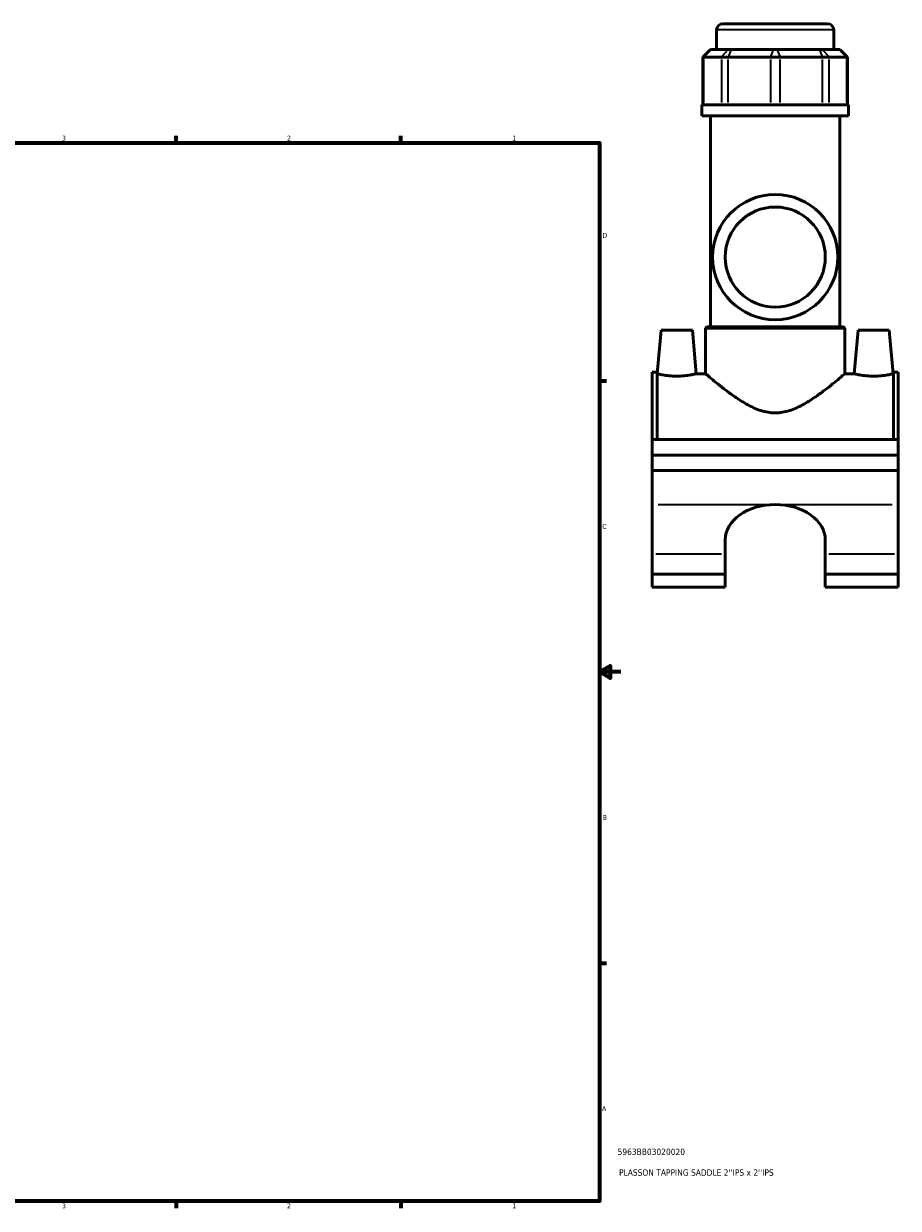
# Model space of a CAD drawing. Header units: inches. Extents: x 0.1 to 46.5, y -0.2 to 46.7.
# Tile 4 of 6: x 22.6 to 39.1, y 0.9 to 23.3. Entities that reach past the tile are written whole.
import ezdxf

# ---------------------------------------------------------------- set-up
doc = ezdxf.new("R2010")
doc.units = ezdxf.units.IN
doc.header["$MEASUREMENT"] = 0
for name, color, linetype, lineweight in [('Border (ANSI)', 7, 'Continuous', 70), ('Title (ANSI)', 7, 'Continuous', 50), ('Visible (ANSI)', 7, 'Continuous', 50), ('Visible Narrow (ANSI)', 7, 'Continuous', 35)]:
    doc.layers.add(name, color=color, linetype=linetype, lineweight=lineweight)
doc.styles.add('Note Text (ANSI)', font='tahoma.ttf')
doc.styles.add('Text Style29', font='tahoma.ttf')

# ---------------------------------------------------------------- blocks, each defined once
blk = doc.blocks.new('Borders Default Border')
at = {"layer": 'Border (ANSI)'}
for p, q in [((25.5, 21), (25.5, 21.134)), ((29.75, 21), (29.75, 21.134)), ((33.5, 16.5), (33.634, 16.5)), ((33.5, 5.5), (33.634, 5.5)), ((25.5, 1), (25.5, 0.866)), ((29.75, 1), (29.75, 0.866))]:
    blk.add_line(p, q, dxfattribs=at)
at = {"layer": 'Border (ANSI)', "flags": 128}
for points in [[(0.5, 1), (0.5, 21), (33.5, 21), (33.5, 1), (0.5, 1)], [(33.9, 11), (33.5, 11), (33.7, 11.115), (33.7, 10.885), (33.5, 11)]]:
    blk.add_lwpolyline(points, dxfattribs=at)
at = {"layer": 'Border (ANSI)', "color": 5, "true_color": 0x0000ff, "char_height": 0.0945, "attachment_point": 7, "style": 'Note Text (ANSI)'}
for s, insert in [('3', (23.346, 21.038)), ('2', (27.596, 21.04)), ('1', (31.854, 21.04)), ('D', (33.553, 19.203)), ('C', (33.552, 13.701)), ('B', (33.558, 8.203)), ('A', (33.547, 2.703)), ('3', (23.346, 0.864)), ('2', (27.596, 0.866)), ('1', (31.854, 0.866))]:
    blk.add_mtext(s, dxfattribs=dict(at, insert=insert))
blk = doc.blocks.new('Title Blocks ANSI - Large')
at = {"layer": 'Title (ANSI)', "color": 5, "true_color": 0x0000ff, "style": 'Text Style29'}
for tag, p in [('PART_NUMBER_001', (0.341, 0.873)), ('DESCRIPTION_001', (0.369, 0.481))]:
    blk.add_attdef(tag, p, '', height=0.12, dxfattribs=at)

msp = doc.modelspace()

# ---------------------------------------------------------------- linework, layer by layer
at = {"layer": 'Visible (ANSI)'}
for p, q in [((35.712, 22.762), (35.712, 23.132)), ((35.83, 23.25), (37.808, 23.25)), ((37.926, 22.762), (37.926, 23.132)), ((35.596, 22.762), (35.454, 22.62)), ((35.472, 22.62), (35.454, 22.62)), ((35.454, 22.62), (35.454, 21.717)), ((35.472, 22.62), (35.803, 22.62)), ((35.596, 22.762), (35.603, 22.762)), ((35.934, 22.762), (35.603, 22.762)), ((35.931, 22.62), (35.803, 22.62)), ((35.931, 22.62), (36.728, 22.62)), ((35.934, 22.762), (35.985, 22.762)), ((36.783, 22.762), (35.985, 22.762)), ((36.91, 22.62), (36.728, 22.62)), ((36.783, 22.762), (36.855, 22.762)), ((37.653, 22.762), (36.855, 22.762)), ((36.91, 22.62), (37.707, 22.62)), ((37.653, 22.762), (37.704, 22.762)), ((38.035, 22.762), (37.704, 22.762)), ((37.835, 22.62), (37.707, 22.62)), ((37.835, 22.62), (38.166, 22.62)), ((38.035, 22.762), (38.042, 22.762)), ((38.042, 22.762), (38.184, 22.62)), ((38.184, 22.62), (38.166, 22.62)), ((38.184, 22.62), (38.184, 21.717)), ((38.203, 21.717), (35.435, 21.717)), ((35.435, 21.508), (35.435, 21.717)), ((38.203, 21.508), (38.203, 21.717)), ((38.203, 21.508), (35.435, 21.508)), ((35.597, 17.519), (35.597, 21.508)), ((38.041, 17.519), (38.041, 21.508)), ((34.664, 17.461), (34.591, 16.635)), ((35.254, 17.461), (34.664, 17.461)), ((35.254, 17.461), (35.327, 16.635)), ((35.528, 17.519), (35.504, 17.496)), ((35.504, 16.635), (35.504, 17.496)), ((38.134, 17.496), (35.504, 17.496)), ((35.528, 17.519), (38.11, 17.519)), ((38.11, 17.519), (38.134, 17.496)), ((38.134, 16.635), (38.134, 17.496)), ((38.384, 17.461), (38.311, 16.635)), ((38.384, 17.461), (38.974, 17.461)), ((38.974, 17.461), (39.047, 16.635)), ((34.494, 16.666), (34.494, 15.393)), ((34.494, 16.666), (34.587, 16.666)), ((34.587, 15.393), (34.587, 16.666)), ((34.591, 16.635), (34.587, 16.635)), ((35.504, 16.635), (35.327, 16.635)), ((38.311, 16.635), (38.134, 16.635)), ((39.051, 16.635), (39.047, 16.635)), ((39.051, 15.393), (39.051, 16.666)), ((39.051, 16.666), (39.144, 16.666)), ((39.144, 16.666), (39.144, 15.393)), ((34.494, 15.393), (39.144, 15.393)), ((34.494, 15.099), (34.494, 15.393)), ((39.144, 15.393), (39.144, 15.099)), ((34.494, 15.099), (39.144, 15.099)), ((34.494, 15.099), (39.144, 15.099)), ((34.494, 14.805), (34.494, 15.099)), ((39.144, 15.099), (39.144, 14.805)), ((34.494, 14.805), (34.494, 14.165)), ((34.494, 14.805), (39.144, 14.805)), ((39.144, 14.165), (39.144, 14.805)), ((34.494, 13.233), (34.494, 14.165)), ((39.144, 14.165), (39.144, 13.233)), ((35.873, 13.233), (35.873, 13.496)), ((37.765, 13.496), (37.765, 13.233)), ((34.494, 13.233), (34.494, 12.847)), ((35.873, 13.233), (35.873, 12.847)), ((37.765, 12.847), (37.765, 13.233)), ((39.144, 12.847), (39.144, 13.233)), ((34.494, 12.601), (34.494, 12.847)), ((34.494, 12.847), (35.873, 12.847)), ((35.873, 12.601), (35.873, 12.847)), ((37.765, 12.847), (37.765, 12.601)), ((37.765, 12.847), (39.144, 12.847)), ((39.144, 12.847), (39.144, 12.601)), ((34.494, 12.601), (35.873, 12.601)), ((37.765, 12.601), (39.144, 12.601))]:
    msp.add_line(p, q, dxfattribs=at)
for radius in [1.183, 0.946]:
    msp.add_circle((36.819, 18.84), radius, dxfattribs=at)
for centre, start, end in [((35.83, 23.132), 90, 180), ((37.808, 23.132), 0, 90)]:
    msp.add_arc(centre, 0.118, start, end, dxfattribs=at)
for major_axis, start_param, end_param in [((-0.946, 0), 4.712389, 6.283185), ((0.946, 0), 0, 1.570796)]:
    msp.add_ellipse((36.819, 13.496), major_axis=major_axis, ratio=0.707107, start_param=start_param, end_param=end_param, dxfattribs=at)
for points, knots in [([(34.959, 16.589), (34.912, 16.589), (34.863, 16.592), (34.772, 16.601), (34.731, 16.607), (34.666, 16.618), (34.638, 16.624), (34.601, 16.633), (34.591, 16.635), (34.591, 16.635)], [2.840863, 2.840863, 2.840863, 2.840863, 3.19645, 3.19645, 3.552037, 3.552037, 3.906666, 3.906666, 4.261295, 4.261295, 4.261295, 4.261295]), ([(35.327, 16.635), (35.327, 16.635), (35.317, 16.633), (35.28, 16.624), (35.252, 16.618), (35.187, 16.607), (35.146, 16.601), (35.055, 16.592), (35.006, 16.589), (34.959, 16.589)], [7.102158, 7.102158, 7.102158, 7.102158, 7.456787, 7.456787, 7.811416, 7.811416, 8.167003, 8.167003, 8.52259, 8.52259, 8.52259, 8.52259]), ([(38.134, 16.635), (38.134, 16.635), (38.125, 16.627), (38.089, 16.597), (38.062, 16.574), (37.993, 16.516), (37.951, 16.482), (37.856, 16.405), (37.804, 16.364), (37.691, 16.278), (37.627, 16.231), (37.488, 16.137), (37.413, 16.089), (37.256, 16.004), (37.173, 15.966), (37.001, 15.911), (36.911, 15.895), (36.727, 15.895), (36.637, 15.911), (36.465, 15.966), (36.382, 16.004), (36.225, 16.089), (36.15, 16.137), (36.011, 16.231), (35.947, 16.278), (35.834, 16.364), (35.782, 16.405), (35.687, 16.482), (35.645, 16.516), (35.576, 16.574), (35.549, 16.597), (35.513, 16.627), (35.504, 16.635), (35.504, 16.635)], [5.495716, 5.495716, 5.495716, 5.495716, 6.16557, 6.16557, 6.835425, 6.835425, 7.505279, 7.505279, 8.175134, 8.175134, 8.879208, 8.879208, 9.583283, 9.583283, 10.287357, 10.287357, 10.991431, 10.991431, 11.695505, 11.695505, 12.39958, 12.39958, 13.103654, 13.103654, 13.807728, 13.807728, 14.477583, 14.477583, 15.147438, 15.147438, 15.817292, 15.817292, 16.487147, 16.487147, 16.487147, 16.487147]), ([(38.679, 16.589), (38.632, 16.589), (38.583, 16.592), (38.492, 16.601), (38.451, 16.607), (38.386, 16.618), (38.358, 16.624), (38.321, 16.633), (38.311, 16.635), (38.311, 16.635)], [0, 0, 0, 0, 0.355587, 0.355587, 0.711174, 0.711174, 1.065803, 1.065803, 1.420432, 1.420432, 1.420432, 1.420432]), ([(39.047, 16.635), (39.047, 16.635), (39.037, 16.633), (39, 16.624), (38.972, 16.618), (38.907, 16.607), (38.866, 16.601), (38.775, 16.592), (38.726, 16.589), (38.679, 16.589)], [4.261295, 4.261295, 4.261295, 4.261295, 4.615924, 4.615924, 4.970553, 4.970553, 5.32614, 5.32614, 5.681727, 5.681727, 5.681727, 5.681727])]:
    msp.add_open_spline(points, degree=3, knots=knots, dxfattribs=at)
at = {"layer": 'Visible Narrow (ANSI)'}
for p, q in [((37.913, 23.132), (35.725, 23.132)), ((35.597, 22.755), (35.479, 22.627)), ((35.927, 22.755), (35.809, 22.627)), ((35.982, 22.755), (35.934, 22.627)), ((36.78, 22.755), (36.731, 22.627)), ((36.858, 22.755), (36.907, 22.627)), ((37.656, 22.755), (37.705, 22.627)), ((37.711, 22.755), (37.829, 22.627)), ((38.041, 22.755), (38.159, 22.627)), ((35.472, 21.762), (35.472, 22.575)), ((35.803, 22.575), (35.803, 21.762)), ((35.931, 21.762), (35.931, 22.575)), ((36.728, 22.575), (36.728, 21.762)), ((36.91, 21.762), (36.91, 22.575)), ((37.707, 22.575), (37.707, 21.762)), ((37.835, 21.762), (37.835, 22.575)), ((38.166, 22.575), (38.166, 21.762)), ((34.61, 14.165), (36.703, 14.165)), ((36.935, 14.165), (39.028, 14.165)), ((34.563, 13.233), (35.804, 13.233)), ((37.834, 13.233), (39.075, 13.233))]:
    msp.add_line(p, q, dxfattribs=at)

# ---------------------------------------------------------------- block references
msp.add_blockref('Borders Default Border', (0, 0))
msp.add_blockref('Title Blocks ANSI - Large', (33.5, 1)).add_auto_attribs({'PART_NUMBER_001': '5963BB03020020', 'DESCRIPTION_001': "PLASSON TAPPING SADDLE 2''IPS x 2''IPS"})

doc.saveas('drawing.dxf')
